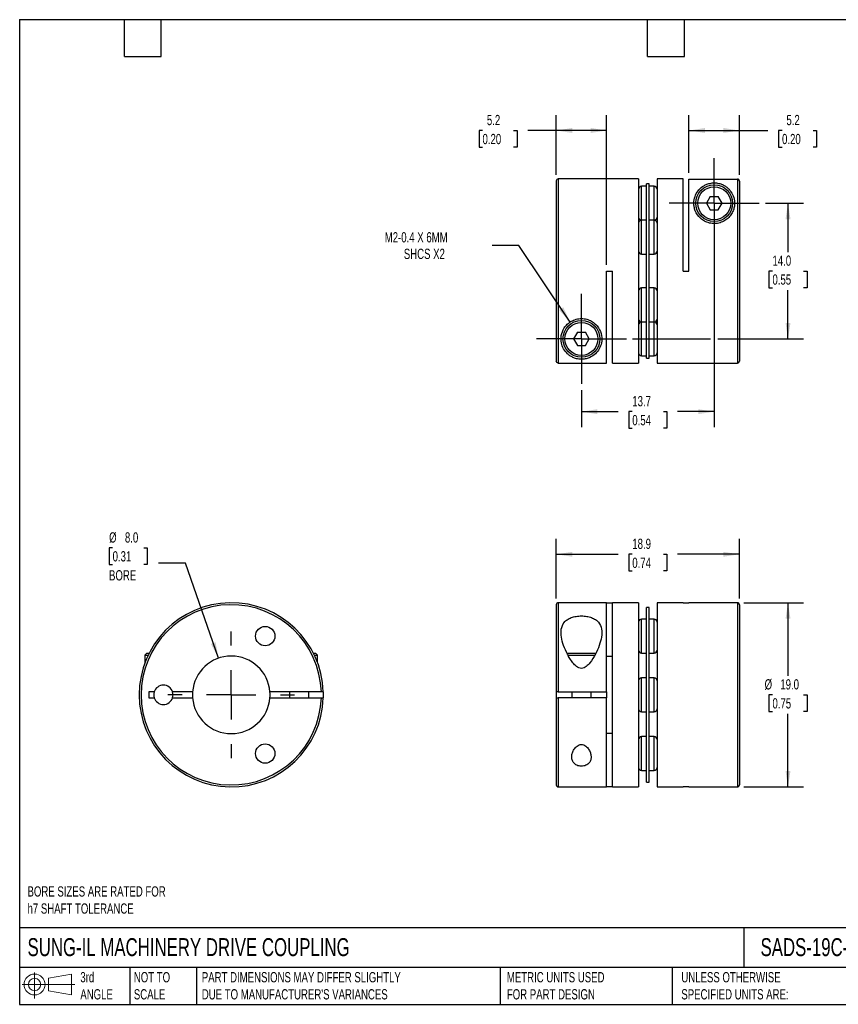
# Model space of a CAD drawing. Header units: millimetres. Extents: x 3 to 137, y 3 to 105.
# Tile 1 of 2: x 3 to 88, y 3 to 105. Entities that reach past the tile are written whole.
import ezdxf

# ---------------------------------------------------------------- set-up
doc = ezdxf.new("R2010")
doc.units = ezdxf.units.MM
doc.header["$LTSCALE"] = 0.5
doc.linetypes.add('SLD-Center', pattern=[19.05, 15.24, -1.27, 1.27, -1.27])
doc.linetypes.add('SLD-Solid', pattern=[0])
doc.layers.add('CENTER', color=40, linetype='SLD-Center')
doc.layers.add('SLD-DEFPOINTS', color=7, linetype='Continuous')
doc.layers.add('DIMENSIONS', color=140, linetype='SLD-Solid', lineweight=25)
doc.layers.add('TEXT', color=140, linetype='SLD-Solid', lineweight=25)
doc.styles.add('SLDTEXTSTYLE0', font='TXT', dxfattribs={"width": 0.7})
doc.dimstyles.new('SLDDIMSTYLE0', dxfattribs={"dimtxt": 1.079004, "dimasz": 1.651, "dimexe": 0, "dimexo": 0.0625, "dimgap": 0.269751, "dimtad": 0, "dimtih": 1, "dimtoh": 1, "dimdec": 1, "dimrnd": 1e-09, "dimzin": 4, "dimdsep": 46, "dimtxsty": 'SLDTEXTSTYLE0', "dimsah": 1, "dimcen": 0.09, "dimadec": 0, "dimazin": 1, "dimtfac": 1, "dimtdec": 1, "dimtofl": 0, "dimtmove": 0, "dimatfit": 3, "dimfxl": 0, "dimfrac": 2, "dimtolj": 1, "dimtzin": 12, "dimarcsym": 0})
doc.dimstyles.new('SLDDIMSTYLE1', dxfattribs={"dimtxt": 1.079004, "dimasz": 1.651, "dimexe": 0, "dimexo": 0.0625, "dimgap": 0.269751, "dimtad": 0, "dimtih": 1, "dimtoh": 1, "dimdec": 1, "dimrnd": 1e-09, "dimzin": 12, "dimdsep": 46, "dimtxsty": 'SLDTEXTSTYLE0', "dimsah": 1, "dimcen": 0.09, "dimadec": 0, "dimazin": 3, "dimtfac": 1, "dimtdec": 1, "dimtofl": 0, "dimtmove": 0, "dimatfit": 3, "dimfxl": 0, "dimfrac": 2, "dimtolj": 1, "dimtzin": 12, "dimarcsym": 0})
doc.dimstyles.new('SLDDIMSTYLE2', dxfattribs={"dimtxt": 1.079004, "dimasz": 1.651, "dimexe": 0, "dimexo": 0.0625, "dimgap": 0.269751, "dimtad": 0, "dimtih": 1, "dimtoh": 1, "dimdec": 1, "dimrnd": 1e-09, "dimzin": 4, "dimdsep": 46, "dimtxsty": 'SLDTEXTSTYLE0', "dimsah": 1, "dimcen": 0, "dimadec": 0, "dimazin": 1, "dimtfac": 1, "dimtdec": 1, "dimtofl": 0, "dimtmove": 0, "dimatfit": 3, "dimfxl": 0, "dimfrac": 2, "dimtolj": 1, "dimtzin": 12, "dimarcsym": 0})
doc.dimstyles.new('SLDDIMSTYLE3', dxfattribs={"dimtxt": 1.079004, "dimasz": 1.651, "dimexe": 0, "dimexo": 0.0625, "dimgap": 0.269751, "dimtad": 0, "dimtih": 1, "dimtoh": 1, "dimdec": 1, "dimrnd": 1e-09, "dimzin": 12, "dimdsep": 46, "dimtxsty": 'SLDTEXTSTYLE0', "dimsah": 1, "dimcen": 0, "dimadec": 0, "dimazin": 3, "dimtfac": 1, "dimtdec": 1, "dimtofl": 0, "dimtmove": 0, "dimatfit": 3, "dimfxl": 0, "dimfrac": 2, "dimtolj": 1, "dimtzin": 12, "dimarcsym": 0})

# ---------------------------------------------------------------- blocks, each defined once
blk = doc.blocks.new('Block11')
at = {"color": 7, "linetype": 'SLD-Solid', "lineweight": 18}
for p, q in [((1.29, 2.66), (1.29, 0)), ((2.74, 2.08), (5.09, 2.52)), ((2.74, 0.8), (2.74, 2.08)), ((5.09, 2.52), (5.09, 0.37)), ((0, 1.44), (5.44, 1.44)), ((2.74, 0.8), (5.09, 0.37))]:
    blk.add_line(p, q, dxfattribs=at)
for radius in [1.08, 0.643]:
    blk.add_circle((1.29, 1.44), radius, dxfattribs=at)
blk = doc.blocks.new('Block12')
at = {"layer": 'SLD-DEFPOINTS'}
blk.add_blockref('Block11', (0, 0), dxfattribs=at)
blk = doc.blocks.new('_D')
at = {"layer": 'DIMENSIONS'}
for p, q in [((77.86, 44.61), (84.02, 44.61)), ((82.43, 44.61), (82.43, 37.07)), ((80.83, 35.11), (80.47, 35.11)), ((80.47, 35.11), (80.47, 33.39)), ((84.04, 35.11), (84.4, 35.11)), ((84.4, 35.11), (84.4, 33.39)), ((80.47, 33.39), (80.83, 33.39)), ((82.43, 25.61), (82.43, 33.15)), ((84.4, 33.39), (84.04, 33.39)), ((77.86, 25.61), (84.02, 25.61))]:
    blk.add_line(p, q, dxfattribs=at)
for points in [[(82.43, 44.61), (82.18, 42.96), (82.69, 42.96)], [(82.43, 25.61), (82.69, 27.26), (82.18, 27.26)]]:
    blk.add_solid(points, dxfattribs=at)
at = {"layer": 'DIMENSIONS', "char_height": 1.058, "attachment_point": 1, "style": 'SLDTEXTSTYLE0'}
for s, insert in [('%%c', (80.02, 36.72)), ('19.0', (81.64, 36.72)), ('0.75', (80.83, 34.76))]:
    blk.add_mtext(s, dxfattribs=dict(at, insert=insert))
blk = doc.blocks.new('_D_1')
at = {"layer": 'DIMENSIONS'}
for p, q in [((58.52, 45.04), (58.52, 51.2)), ((77.42, 45.04), (77.42, 51.2)), ((58.52, 49.61), (64.91, 49.61)), ((66.37, 49.61), (66.01, 49.61)), ((66.01, 49.61), (66.01, 47.89)), ((69.58, 49.61), (69.94, 49.61)), ((69.94, 49.61), (69.94, 47.89)), ((77.42, 49.61), (71.04, 49.61)), ((66.01, 47.89), (66.37, 47.89)), ((69.94, 47.89), (69.58, 47.89))]:
    blk.add_line(p, q, dxfattribs=at)
for points in [[(58.52, 49.61), (60.17, 49.36), (60.17, 49.86)], [(77.42, 49.61), (75.77, 49.86), (75.77, 49.36)]]:
    blk.add_solid(points, dxfattribs=at)
at = {"layer": 'DIMENSIONS', "char_height": 1.058, "attachment_point": 1, "style": 'SLDTEXTSTYLE0'}
for s, insert in [('18.9', (66.37, 51.22)), ('0.74', (66.37, 49.26))]:
    blk.add_mtext(s, dxfattribs=dict(at, insert=insert))
blk = doc.blocks.new('_D_3')
at = {"layer": 'DIMENSIONS'}
for p, q in [((74.82, 85.2), (74.82, 62.74)), ((61.12, 66.56), (61.12, 62.74)), ((61.12, 64.33), (64.91, 64.33)), ((66.37, 64.33), (66.01, 64.33)), ((66.01, 64.33), (66.01, 62.62)), ((69.58, 64.33), (69.94, 64.33)), ((69.94, 64.33), (69.94, 62.62)), ((74.82, 64.33), (71.04, 64.33)), ((66.01, 62.62), (66.37, 62.62)), ((69.94, 62.62), (69.58, 62.62))]:
    blk.add_line(p, q, dxfattribs=at)
for points in [[(61.12, 64.33), (62.77, 64.08), (62.77, 64.58)], [(74.82, 64.33), (73.17, 64.58), (73.17, 64.08)]]:
    blk.add_solid(points, dxfattribs=at)
at = {"layer": 'DIMENSIONS', "char_height": 1.058, "attachment_point": 1, "style": 'SLDTEXTSTYLE0'}
for s, insert in [('13.7', (66.37, 65.94)), ('0.54', (66.37, 63.98))]:
    blk.add_mtext(s, dxfattribs=dict(at, insert=insert))
blk = doc.blocks.new('_D_4')
at = {"layer": 'DIMENSIONS'}
for p, q in [((80.1, 85.84), (84.02, 85.84)), ((82.43, 85.84), (82.43, 80.79)), ((80.83, 78.84), (80.47, 78.84)), ((80.47, 78.84), (80.47, 77.12)), ((84.04, 78.84), (84.4, 78.84)), ((84.4, 78.84), (84.4, 77.12)), ((80.47, 77.12), (80.83, 77.12)), ((82.43, 71.84), (82.43, 76.88)), ((84.4, 77.12), (84.04, 77.12)), ((66.4, 71.84), (74.44, 71.84)), ((75.2, 71.84), (84.02, 71.84))]:
    blk.add_line(p, q, dxfattribs=at)
for points in [[(82.43, 85.84), (82.18, 84.19), (82.69, 84.19)], [(82.43, 71.84), (82.69, 73.49), (82.18, 73.49)]]:
    blk.add_solid(points, dxfattribs=at)
at = {"layer": 'DIMENSIONS', "char_height": 1.058, "attachment_point": 1, "style": 'SLDTEXTSTYLE0'}
for s, insert in [('14.0', (80.83, 80.44)), ('0.55', (80.83, 78.49))]:
    blk.add_mtext(s, dxfattribs=dict(at, insert=insert))
blk = doc.blocks.new('_D_5')
at = {"layer": 'DIMENSIONS'}
for p, q in [((72.22, 88.97), (72.22, 94.93)), ((77.42, 88.77), (77.42, 94.93)), ((72.22, 93.34), (77.42, 93.34)), ((77.42, 93.34), (80.36, 93.34)), ((81.82, 93.34), (81.46, 93.34)), ((81.46, 93.34), (81.46, 91.63)), ((85.02, 93.34), (85.39, 93.34)), ((85.39, 93.34), (85.39, 91.63)), ((81.46, 91.63), (81.82, 91.63)), ((85.39, 91.63), (85.02, 91.63))]:
    blk.add_line(p, q, dxfattribs=at)
for points in [[(72.22, 93.34), (73.87, 93.09), (73.87, 93.6)], [(77.42, 93.34), (75.77, 93.6), (75.77, 93.09)]]:
    blk.add_solid(points, dxfattribs=at)
at = {"layer": 'DIMENSIONS', "char_height": 1.058, "attachment_point": 1, "style": 'SLDTEXTSTYLE0'}
for s, insert in [('5.2', (82.27, 94.95)), ('0.20', (81.82, 92.99))]:
    blk.add_mtext(s, dxfattribs=dict(at, insert=insert))
blk = doc.blocks.new('_D_6')
at = {"layer": 'DIMENSIONS'}
for p, q in [((58.52, 88.77), (58.52, 94.93)), ((63.72, 79.47), (63.72, 94.93)), ((50.92, 93.34), (50.56, 93.34)), ((50.56, 93.34), (50.56, 91.63)), ((54.13, 93.34), (54.49, 93.34)), ((54.49, 93.34), (54.49, 91.63)), ((58.52, 93.34), (55.59, 93.34)), ((63.72, 93.34), (58.52, 93.34)), ((50.56, 91.63), (50.92, 91.63)), ((54.49, 91.63), (54.13, 91.63))]:
    blk.add_line(p, q, dxfattribs=at)
for points in [[(58.52, 93.34), (60.17, 93.09), (60.17, 93.6)], [(63.72, 93.34), (62.07, 93.6), (62.07, 93.09)]]:
    blk.add_solid(points, dxfattribs=at)
at = {"layer": 'DIMENSIONS', "char_height": 1.058, "attachment_point": 1, "style": 'SLDTEXTSTYLE0'}
for s, insert in [('5.2', (51.37, 94.95)), ('0.20', (50.92, 92.99))]:
    blk.add_mtext(s, dxfattribs=dict(at, insert=insert))
blk = doc.blocks.new('_D_7')
at = {"layer": 'DIMENSIONS'}
for p, q in [((54.68, 81.49), (51.9, 81.49)), ((59.96, 73.58), (54.68, 81.49))]:
    blk.add_line(p, q, dxfattribs=at)
blk.add_solid([(59.96, 73.58), (59.25, 75.1), (58.83, 74.81)], dxfattribs=at)
at = {"layer": 'DIMENSIONS', "attachment_point": 1, "style": 'SLDTEXTSTYLE0'}
for s, insert, char_height in [('M2-0.4 X 6MM', (40.83, 82.85), 1.0583), ('SHCS X2', (42.8, 81.14), 1.058)]:
    blk.add_mtext(s, dxfattribs=dict(at, insert=insert, char_height=char_height))
blk = doc.blocks.new('SW_CENTERMARKSYMBOL_1')
at = {"layer": 'CENTER', "color": 0}
for p, q in [((0, 2.54), (0, 4.64)), ((0, 0), (0, 2.54)), ((-2.54, 0), (-4.64, 0)), ((0, 0), (-2.54, 0)), ((0, 0), (0, -2.54)), ((0, 0), (2.54, 0)), ((2.54, 0), (4.64, 0)), ((0, -2.54), (0, -4.64))]:
    blk.add_line(p, q, dxfattribs=at)
blk = doc.blocks.new('SW_CENTERMARKSYMBOL_2')
at = {"layer": 'CENTER', "color": 0}
for p, q in [((0, 2.54), (0, 4.64)), ((0, 0), (0, 2.54)), ((-2.54, 0), (-4.64, 0)), ((0, 0), (-2.54, 0)), ((0, 0), (0, -2.54)), ((0, 0), (2.54, 0)), ((2.54, 0), (4.64, 0)), ((0, -2.54), (0, -4.64))]:
    blk.add_line(p, q, dxfattribs=at)
blk = doc.blocks.new('_D_8')
at = {"layer": 'DIMENSIONS'}
for p, q in [((12.76, 50.28), (12.4, 50.28)), ((12.4, 50.28), (12.4, 48.56)), ((15.97, 50.28), (16.33, 50.28)), ((16.33, 50.28), (16.33, 48.56)), ((12.4, 48.56), (12.76, 48.56)), ((16.33, 48.56), (15.97, 48.56)), ((20.27, 48.71), (17.49, 48.71)), ((23.69, 38.89), (20.27, 48.71))]:
    blk.add_line(p, q, dxfattribs=at)
blk.add_solid([(23.69, 38.89), (23.38, 40.53), (22.9, 40.36)], dxfattribs=at)
at = {"layer": 'DIMENSIONS', "char_height": 1.058, "attachment_point": 1, "style": 'SLDTEXTSTYLE0'}
for s, insert in [('%%c', (12.4, 51.88)), ('8.0', (14.03, 51.88)), ('0.31', (12.76, 49.93)), ('BORE', (12.39, 47.97))]:
    blk.add_mtext(s, dxfattribs=dict(at, insert=insert))
blk = doc.blocks.new('SW_CENTERMARKSYMBOL_3')
at = {"layer": 'CENTER', "color": 0}
for p, q in [((0, 5.08), (0, 6.54)), ((0, 0), (0, 2.54)), ((-5.08, 0), (-6.54, 0)), ((0, 0), (-2.54, 0)), ((0, 0), (0, -2.54)), ((0, 0), (2.54, 0)), ((5.08, 0), (6.54, 0)), ((0, -5.08), (0, -6.54))]:
    blk.add_line(p, q, dxfattribs=at)

msp = doc.modelspace()

# ---------------------------------------------------------------- linework, layer by layer
for p, q in [((58.52, 88.14), (58.52, 69.54)), ((67.02, 88.34), (58.72, 88.34)), ((58.72, 88.34), (58.72, 69.34)), ((67.02, 88.34), (67.02, 69.34)), ((67.85, 87.59), (67.32, 87.59)), ((67.32, 84.09), (67.32, 87.59)), ((68.1, 87.84), (67.85, 87.84)), ((67.85, 69.84), (67.85, 87.84)), ((68.1, 69.84), (68.1, 87.84)), ((68.62, 87.59), (68.1, 87.59)), ((68.62, 84.09), (68.62, 87.59)), ((71.62, 88.34), (68.92, 88.34)), ((68.92, 88.34), (68.92, 69.34)), ((71.62, 78.84), (71.62, 88.34)), ((72.22, 88.33), (77.22, 88.33)), ((72.22, 78.84), (72.22, 88.33)), ((77.22, 88.33), (77.22, 69.34)), ((77.42, 88.13), (77.42, 69.54)), ((74.42, 86.54), (74.01, 85.84)), ((74.42, 86.54), (75.23, 86.54)), ((75.63, 85.84), (75.23, 86.54)), ((74.01, 85.84), (74.42, 85.14)), ((75.23, 85.14), (75.63, 85.84)), ((74.42, 85.14), (75.23, 85.14)), ((67.85, 84.09), (67.32, 84.09)), ((67.32, 80.59), (67.32, 84.09)), ((68.62, 84.09), (68.1, 84.09)), ((68.62, 80.59), (68.62, 84.09)), ((67.32, 80.59), (67.85, 80.59)), ((68.1, 80.59), (68.62, 80.59)), ((63.72, 78.84), (64.32, 78.84)), ((63.72, 69.34), (63.72, 78.84)), ((64.32, 69.34), (64.32, 78.84)), ((71.62, 78.84), (72.22, 78.84)), ((67.85, 77.09), (67.32, 77.09)), ((67.32, 73.59), (67.32, 77.09)), ((68.62, 77.09), (68.1, 77.09)), ((68.62, 73.59), (68.62, 77.09)), ((67.32, 73.59), (67.85, 73.59)), ((67.32, 70.09), (67.32, 73.59)), ((68.1, 73.59), (68.62, 73.59)), ((68.62, 70.09), (68.62, 73.59)), ((60.72, 72.54), (60.31, 71.84)), ((60.72, 72.54), (61.53, 72.54)), ((61.93, 71.84), (61.53, 72.54)), ((60.31, 71.84), (60.72, 71.14)), ((60.72, 71.14), (61.53, 71.14)), ((61.53, 71.14), (61.93, 71.84)), ((58.72, 69.34), (63.72, 69.34)), ((64.32, 69.34), (67.02, 69.34)), ((67.32, 70.09), (67.85, 70.09)), ((67.85, 69.84), (68.1, 69.84)), ((68.1, 70.09), (68.62, 70.09)), ((68.92, 69.34), (77.22, 69.34)), ((58.52, 44.41), (58.52, 35.41)), ((63.72, 44.61), (58.72, 44.61)), ((58.72, 44.61), (58.72, 35.41)), ((63.72, 44.61), (64.32, 44.61)), ((63.72, 35.41), (63.72, 44.61)), ((67.02, 44.61), (64.32, 44.61)), ((64.32, 25.61), (64.32, 44.61)), ((67.02, 44.61), (67.02, 25.61)), ((68.1, 44.11), (67.85, 44.11)), ((67.85, 35.11), (67.85, 44.11)), ((68.1, 35.11), (68.1, 44.11)), ((71.62, 44.61), (68.92, 44.61)), ((68.92, 44.61), (68.92, 25.61)), ((71.62, 44.61), (72.22, 44.61)), ((77.22, 44.61), (72.22, 44.61)), ((77.22, 44.61), (77.22, 25.61)), ((77.42, 44.41), (77.42, 25.81)), ((67.85, 42.92), (67.32, 42.92)), ((67.32, 41.17), (67.32, 42.92)), ((68.62, 42.92), (68.1, 42.92)), ((68.62, 41.17), (68.62, 42.92)), ((67.32, 39.42), (67.32, 41.17)), ((68.62, 39.42), (68.62, 41.17)), ((16.3, 39.41), (16.1, 39.21)), ((16.1, 39.21), (16.1, 38.43)), ((16.1, 39.21), (16.43, 39.21)), ((16.3, 39.41), (16.53, 39.41)), ((33.47, 39.41), (33.7, 39.41)), ((33.57, 39.21), (33.9, 39.21)), ((33.9, 39.21), (33.7, 39.41)), ((33.9, 38.43), (33.9, 39.21)), ((59.62, 39.41), (62.63, 39.41)), ((59.72, 39.21), (62.52, 39.21)), ((63.72, 39.11), (64.32, 39.11)), ((67.32, 39.42), (67.85, 39.42)), ((68.1, 39.42), (68.62, 39.42)), ((67.85, 36.86), (67.32, 36.86)), ((67.32, 35.11), (67.32, 36.86)), ((68.62, 36.86), (68.1, 36.86)), ((68.62, 35.11), (68.62, 36.86)), ((17.05, 35.41), (16.5, 35.41)), ((16.5, 35.41), (16.5, 34.81)), ((16.5, 34.81), (17.05, 34.81)), ((21.01, 35.41), (18.96, 35.41)), ((18.96, 34.81), (21.01, 34.81)), ((34.3, 35.41), (28.99, 35.41)), ((28.99, 34.81), (34.3, 34.81)), ((31, 35.41), (31, 34.81)), ((33, 34.81), (33, 35.41)), ((58.52, 35.41), (58.52, 34.81)), ((58.52, 34.81), (58.52, 25.81)), ((58.72, 35.41), (63.72, 35.41)), ((63.72, 34.81), (58.72, 34.81)), ((58.72, 34.81), (58.72, 25.61)), ((60.12, 35.41), (60.12, 34.81)), ((62.12, 34.81), (62.12, 35.41)), ((63.72, 35.41), (63.72, 34.81)), ((63.72, 25.61), (63.72, 34.81)), ((67.32, 33.36), (67.32, 35.11)), ((67.85, 26.11), (67.85, 35.11)), ((68.1, 26.11), (68.1, 35.11)), ((68.62, 33.36), (68.62, 35.11)), ((67.32, 33.36), (67.85, 33.36)), ((68.1, 33.36), (68.62, 33.36)), ((64.32, 31.11), (63.72, 31.11)), ((67.85, 30.8), (67.32, 30.8)), ((67.32, 29.05), (67.32, 30.8)), ((68.62, 30.8), (68.1, 30.8)), ((68.62, 29.05), (68.62, 30.8)), ((67.32, 27.3), (67.32, 29.05)), ((68.62, 27.3), (68.62, 29.05)), ((67.32, 27.3), (67.85, 27.3)), ((68.1, 27.3), (68.62, 27.3)), ((58.72, 25.61), (63.72, 25.61)), ((64.32, 25.61), (63.72, 25.61)), ((64.32, 25.61), (67.02, 25.61)), ((67.85, 26.11), (68.1, 26.11)), ((68.92, 25.61), (71.62, 25.61)), ((72.22, 25.61), (71.62, 25.61)), ((72.22, 25.61), (77.22, 25.61))]:
    msp.add_line(p, q)
at = {"flags": 128}
msp.add_lwpolyline([(34.5, 34.81), (34.5, 35.11), (34.5, 35.41)], dxfattribs=at)
for centre, radius in [((74.82, 85.84), 1.9), ((74.82, 85.84), 1.7), ((61.12, 71.84), 1.9), ((61.12, 71.84), 1.7), ((28.5, 41.17), 1), ((28.5, 29.05), 1)]:
    msp.add_circle(centre, radius)
for centre, radius, start, end in [((58.72, 88.14), 0.2, 90, 180), ((67.32, 87.29), 0.3, 90, 180), ((68.62, 87.29), 0.3, 0, 90), ((67.32, 84.39), 0.3, 180, 270), ((68.62, 84.39), 0.3, 270, 0), ((67.32, 83.79), 0.3, 90, 180), ((68.62, 83.79), 0.3, 0, 90), ((67.32, 80.89), 0.3, 180, 270), ((68.62, 80.89), 0.3, 270, 0), ((67.32, 76.79), 0.3, 90, 180), ((68.62, 76.79), 0.3, 0, 90), ((67.32, 73.89), 0.3, 180, 270), ((67.32, 73.29), 0.3, 90, 180), ((68.62, 73.89), 0.3, 270, 0), ((68.62, 73.29), 0.3, 0, 90), ((67.32, 70.39), 0.3, 180, 270), ((68.62, 70.39), 0.3, 270, 0), ((77.22, 69.54), 0.2, 270, 0), ((25, 35.11), 9.5, 1.8096, 358.1904), ((25, 35.11), 9.3, 1.8486, 358.1514), ((58.72, 44.41), 0.2, 90, 180), ((77.22, 44.41), 0.2, 0, 90), ((67.32, 42.62), 0.3, 90, 180), ((68.62, 42.62), 0.3, 0, 90), ((67.32, 39.72), 0.3, 180, 270), ((68.62, 39.72), 0.3, 270, 0), ((25, 35.11), 4, 4.3012, 175.6988), ((67.32, 36.56), 0.3, 90, 180), ((68.62, 36.56), 0.3, 0, 90), ((18, 35.11), 1, 17.4576, 162.5424), ((18, 35.11), 1, 162.5424, 197.4576), ((18, 35.11), 1, 197.4576, 342.5424), ((18, 35.11), 1, 342.5424, 17.4576), ((25, 35.11), 4, 175.6988, 184.3012), ((25, 35.11), 4, 184.3012, 355.6988), ((25, 35.11), 4, 355.6988, 4.3012), ((67.32, 33.66), 0.3, 180, 270), ((68.62, 33.66), 0.3, 270, 0), ((67.32, 30.5), 0.3, 90, 180), ((68.62, 30.5), 0.3, 0, 90), ((67.32, 27.6), 0.3, 180, 270), ((68.62, 27.6), 0.3, 270, 0), ((58.72, 25.81), 0.2, 180, 270), ((77.22, 25.81), 0.2, 270, 0)]:
    msp.add_arc(centre, radius, start, end)
for points, knots in [([(72.72, 85.84), (72.72, 85.71), (72.73, 85.58), (72.78, 85.32), (72.82, 85.18), (72.98, 84.78), (73.16, 84.51), (73.53, 84.17), (73.67, 84.07), (73.98, 83.9), (74.16, 83.84), (74.51, 83.75), (74.7, 83.73), (75.07, 83.74), (75.25, 83.77), (75.6, 83.88), (75.77, 83.95), (76.07, 84.14), (76.2, 84.24), (76.43, 84.48), (76.53, 84.61), (76.69, 84.87), (76.75, 85), (76.85, 85.27), (76.88, 85.4), (76.92, 85.66), (76.93, 85.79), (76.91, 86.16), (76.86, 86.39), (76.7, 86.8), (76.59, 86.99), (76.39, 87.24), (76.32, 87.31), (76.16, 87.46), (76.07, 87.53), (75.89, 87.65), (75.79, 87.71), (75.56, 87.81), (75.44, 87.85), (75.21, 87.9), (75.13, 87.92), (74.95, 87.93), (74.86, 87.94), (74.67, 87.93), (74.58, 87.92), (74.42, 87.9), (74.34, 87.88), (74.13, 87.83), (74.01, 87.78), (73.8, 87.67), (73.7, 87.61), (73.43, 87.42), (73.28, 87.27), (73.02, 86.93), (72.91, 86.74), (72.77, 86.32), (72.72, 86.09), (72.72, 85.84)], [0, 0, 0, 0, 0.03125, 0.03125, 0.0625, 0.0625, 0.125, 0.125, 0.15625, 0.15625, 0.1875, 0.1875, 0.21875, 0.21875, 0.25, 0.25, 0.28125, 0.28125, 0.3125, 0.3125, 0.34375, 0.34375, 0.375, 0.375, 0.40625, 0.40625, 0.4375, 0.4375, 0.5, 0.5, 0.5625, 0.5625, 0.59375, 0.59375, 0.625, 0.625, 0.65625, 0.65625, 0.6875, 0.6875, 0.703125, 0.703125, 0.71875, 0.71875, 0.734375, 0.734375, 0.75, 0.75, 0.78125, 0.78125, 0.8125, 0.8125, 0.875, 0.875, 0.9375, 0.9375, 1, 1, 1, 1]), ([(77.42, 88.13), (77.42, 88.18), (77.4, 88.24), (77.33, 88.31), (77.28, 88.33), (77.22, 88.33)], [0, 0, 0, 0, 0.5, 0.5, 1, 1, 1, 1]), ([(61.12, 69.74), (61.31, 69.74), (61.48, 69.76), (61.77, 69.83), (61.89, 69.88), (62.23, 70.03), (62.41, 70.16), (62.72, 70.46), (62.85, 70.62), (63.06, 71), (63.14, 71.21), (63.23, 71.67), (63.24, 71.92), (63.15, 72.45), (63.05, 72.72), (62.8, 73.11), (62.7, 73.24), (62.46, 73.47), (62.32, 73.57), (62.01, 73.75), (61.84, 73.82), (61.49, 73.91), (61.3, 73.94), (60.93, 73.94), (60.75, 73.91), (60.39, 73.81), (60.23, 73.74), (59.92, 73.57), (59.78, 73.46), (59.54, 73.23), (59.44, 73.1), (59.19, 72.72), (59.09, 72.44), (59.01, 71.92), (59.02, 71.67), (59.1, 71.21), (59.18, 71), (59.4, 70.62), (59.53, 70.45), (59.76, 70.24), (59.84, 70.17), (60.03, 70.04), (60.13, 69.98), (60.35, 69.88), (60.47, 69.83), (60.69, 69.78), (60.77, 69.77), (60.94, 69.74), (61.03, 69.74), (61.12, 69.74)], [0, 0, 0, 0, 0.03125, 0.03125, 0.0625, 0.0625, 0.125, 0.125, 0.1875, 0.1875, 0.25, 0.25, 0.3125, 0.3125, 0.375, 0.375, 0.40625, 0.40625, 0.4375, 0.4375, 0.46875, 0.46875, 0.5, 0.5, 0.53125, 0.53125, 0.5625, 0.5625, 0.59375, 0.59375, 0.625, 0.625, 0.6875, 0.6875, 0.75, 0.75, 0.8125, 0.8125, 0.875, 0.875, 0.90625, 0.90625, 0.9375, 0.9375, 0.96875, 0.96875, 0.984375, 0.984375, 1, 1, 1, 1]), ([(58.72, 69.34), (58.67, 69.34), (58.62, 69.36), (58.54, 69.44), (58.52, 69.49), (58.52, 69.54)], [0, 0, 0, 0, 0.5, 0.5, 1, 1, 1, 1]), ([(61.12, 37.84), (61.31, 37.84), (61.48, 37.92), (61.77, 38.15), (61.89, 38.28), (62.23, 38.7), (62.41, 39), (62.72, 39.6), (62.85, 39.9), (63.06, 40.5), (63.14, 40.79), (63.23, 41.36), (63.24, 41.64), (63.15, 42.15), (63.05, 42.39), (62.8, 42.69), (62.7, 42.79), (62.46, 42.95), (62.32, 43.02), (62.01, 43.13), (61.84, 43.18), (61.49, 43.23), (61.3, 43.25), (60.93, 43.25), (60.75, 43.23), (60.39, 43.17), (60.23, 43.13), (59.92, 43.02), (59.78, 42.94), (59.54, 42.78), (59.44, 42.69), (59.19, 42.38), (59.09, 42.14), (59.01, 41.63), (59.02, 41.35), (59.1, 40.78), (59.18, 40.49), (59.4, 39.89), (59.53, 39.59), (59.76, 39.15), (59.84, 39), (60.03, 38.7), (60.13, 38.56), (60.35, 38.28), (60.47, 38.15), (60.69, 37.98), (60.77, 37.93), (60.94, 37.86), (61.03, 37.84), (61.12, 37.84)], [0, 0, 0, 0, 0.03125, 0.03125, 0.0625, 0.0625, 0.125, 0.125, 0.1875, 0.1875, 0.25, 0.25, 0.3125, 0.3125, 0.375, 0.375, 0.40625, 0.40625, 0.4375, 0.4375, 0.46875, 0.46875, 0.5, 0.5, 0.53125, 0.53125, 0.5625, 0.5625, 0.59375, 0.59375, 0.625, 0.625, 0.6875, 0.6875, 0.75, 0.75, 0.8125, 0.8125, 0.875, 0.875, 0.90625, 0.90625, 0.9375, 0.9375, 0.96875, 0.96875, 0.984375, 0.984375, 1, 1, 1, 1]), ([(34.5, 35.41), (34.5, 35.41), (34.48, 35.41), (34.4, 35.41), (34.35, 35.41), (34.3, 35.41)], [0, 0, 0, 0, 0.5, 0.5, 1, 1, 1, 1]), ([(34.3, 34.81), (34.35, 34.81), (34.4, 34.81), (34.48, 34.81), (34.5, 34.81), (34.5, 34.81)], [0, 0, 0, 0, 0.5, 0.5, 1, 1, 1, 1]), ([(58.72, 35.41), (58.67, 35.41), (58.62, 35.41), (58.54, 35.41), (58.52, 35.41), (58.52, 35.41)], [0, 0, 0, 0, 0.5, 0.5, 1, 1, 1, 1]), ([(58.52, 34.81), (58.52, 34.81), (58.54, 34.81), (58.62, 34.81), (58.67, 34.81), (58.72, 34.81)], [0, 0, 0, 0, 0.5, 0.5, 1, 1, 1, 1]), ([(61.12, 29.99), (60.95, 29.99), (60.8, 29.92), (60.55, 29.73), (60.45, 29.62), (60.3, 29.38), (60.24, 29.26), (60.16, 29.01), (60.13, 28.88), (60.12, 28.64), (60.13, 28.52), (60.19, 28.29), (60.25, 28.18), (60.41, 27.99), (60.52, 27.9), (60.79, 27.78), (60.96, 27.74), (61.29, 27.74), (61.45, 27.78), (61.73, 27.9), (61.84, 27.99), (62, 28.18), (62.05, 28.29), (62.12, 28.52), (62.13, 28.64), (62.11, 28.89), (62.09, 29.01), (62, 29.26), (61.94, 29.38), (61.79, 29.62), (61.69, 29.73), (61.51, 29.87), (61.44, 29.91), (61.29, 29.97), (61.21, 29.99), (61.12, 29.99)], [0, 0, 0, 0, 0.0625, 0.0625, 0.125, 0.125, 0.1875, 0.1875, 0.25, 0.25, 0.3125, 0.3125, 0.375, 0.375, 0.4375, 0.4375, 0.5, 0.5, 0.5625, 0.5625, 0.625, 0.625, 0.6875, 0.6875, 0.75, 0.75, 0.8125, 0.8125, 0.875, 0.875, 0.9375, 0.9375, 0.96875, 0.96875, 1, 1, 1, 1])]:
    msp.add_open_spline(points, degree=3, knots=knots)
at = {"layer": 'TEXT'}
for p, q in [((3.17, 104.78), (136.52, 104.78)), ((3.17, 104.78), (3.17, 3.17)), ((13.97, 100.97), (13.97, 104.78)), ((17.78, 100.97), (17.78, 104.78)), ((67.94, 100.97), (67.94, 104.78)), ((71.75, 100.97), (71.75, 104.78)), ((13.97, 100.97), (17.78, 100.97)), ((67.94, 100.97), (71.75, 100.97)), ((136.52, 11.06), (3.17, 11.06)), ((77.88, 11.06), (77.88, 6.98)), ((136.52, 6.98), (3.17, 6.98)), ((14.52, 6.98), (14.52, 3.17)), ((21.42, 6.98), (21.42, 3.17)), ((52.74, 6.98), (52.74, 3.17)), ((70.5, 6.98), (70.5, 3.17)), ((3.17, 3.17), (136.52, 3.17))]:
    msp.add_line(p, q, dxfattribs=at)

# ---------------------------------------------------------------- block references
at = {"layer": 'CENTER'}
for name, p in [('SW_CENTERMARKSYMBOL_2', (74.82, 85.84)), ('SW_CENTERMARKSYMBOL_1', (61.12, 71.84)), ('SW_CENTERMARKSYMBOL_3', (25, 35.11))]:
    msp.add_blockref(name, p, dxfattribs=at)
at = {"layer": 'SLD-DEFPOINTS'}
msp.add_blockref('Block12', (3.42, 3.78), dxfattribs=at)

# ---------------------------------------------------------------- texts
at = {"layer": 'TEXT', "attachment_point": 1, "style": 'SLDTEXTSTYLE0'}
for s, insert, char_height in [('BORE SIZES ARE RATED FOR^Jh7 SHAFT TOLERANCE', (3.98, 15.35), 1.0583), ('SUNG-IL MACHINERY DRIVE COUPLING', (3.98, 10), 1.8521), ('SADS-19C-8-8', (79.6, 10), 1.8521), ('3rd^JANGLE', (9.43, 6.5), 1.058), ('NOT TO^JSCALE', (14.95, 6.5), 1.0583), ("PART DIMENSIONS MAY DIFFER SLIGHTLY ^JDUE TO MANUFACTURER'S VARIANCES", (21.96, 6.5), 1.0583), ('METRIC UNITS USED ^JFOR PART DESIGN', (53.43, 6.5), 1.0583), ('UNLESS OTHERWISE ^JSPECIFIED UNITS ARE:', (71.43, 6.5), 1.0583)]:
    msp.add_mtext(s, dxfattribs=dict(at, insert=insert, char_height=char_height))

# ---------------------------------------------------------------- dimensions: what is measured, and where the dimension line sits
at = {"layer": 'DIMENSIONS'}
for base, p1, p2, picture, middle in [((58.52, 93.34), (63.72, 78.84), (58.52, 88.14), '_D_6', (52.52, 93.34)), ((72.22, 93.34), (77.42, 88.13), (72.22, 88.33), '_D_5', (83.42, 93.34)), ((61.12, 64.33), (74.82, 85.84), (61.12, 67.2), '_D_3', (67.97, 64.33)), ((58.52, 49.61), (77.42, 44.41), (58.52, 44.41), '_D_1', (67.97, 49.61))]:
    dim = msp.add_linear_dim(base=base, p1=p1, p2=p2, dimstyle='SLDDIMSTYLE1', dxfattribs=at)
    dim.commit()
    dim.dimension.update_dxf_attribs({"geometry": picture, "text_midpoint": middle, "dimtype": 160})
dim = msp.add_linear_dim(base=(82.43, 85.84), p1=(65.76, 71.84), p2=(79.46, 85.84), angle=90, dimstyle='SLDDIMSTYLE0', dxfattribs=at)
dim.commit()
dim.dimension.update_dxf_attribs({"geometry": '_D_4', "text_midpoint": (82.43, 78.84), "dimtype": 160})
dim = msp.add_diameter_dim_2p(p1=(62.29, 70.09), p2=(59.96, 73.58), text='M2-0.4 X 6MM\\PSHCS X2', dimstyle='SLDDIMSTYLE3', override={"dimpost": '<>'}, dxfattribs=at)
dim.commit()
dim.dimension.update_dxf_attribs({"geometry": '_D_7', "text_midpoint": (45.97, 81.49), "dimtype": 163})
dim = msp.add_diameter_dim_2p(p1=(26.32, 31.33), p2=(23.69, 38.89), text='<>\\PBORE', dimstyle='SLDDIMSTYLE2', dxfattribs=at)
dim.commit()
dim.dimension.update_dxf_attribs({"geometry": '_D_8', "text_midpoint": (14.37, 49.27), "dimtype": 163})
dim = msp.add_linear_dim(base=(82.43, 25.61), p1=(77.22, 44.61), p2=(77.22, 25.61), angle=90, text='%%c<>', dimstyle='SLDDIMSTYLE0', dxfattribs=at)
dim.commit()
dim.dimension.update_dxf_attribs({"geometry": '_D', "text_midpoint": (82.43, 35.11), "dimtype": 160})

doc.saveas('drawing.dxf')
